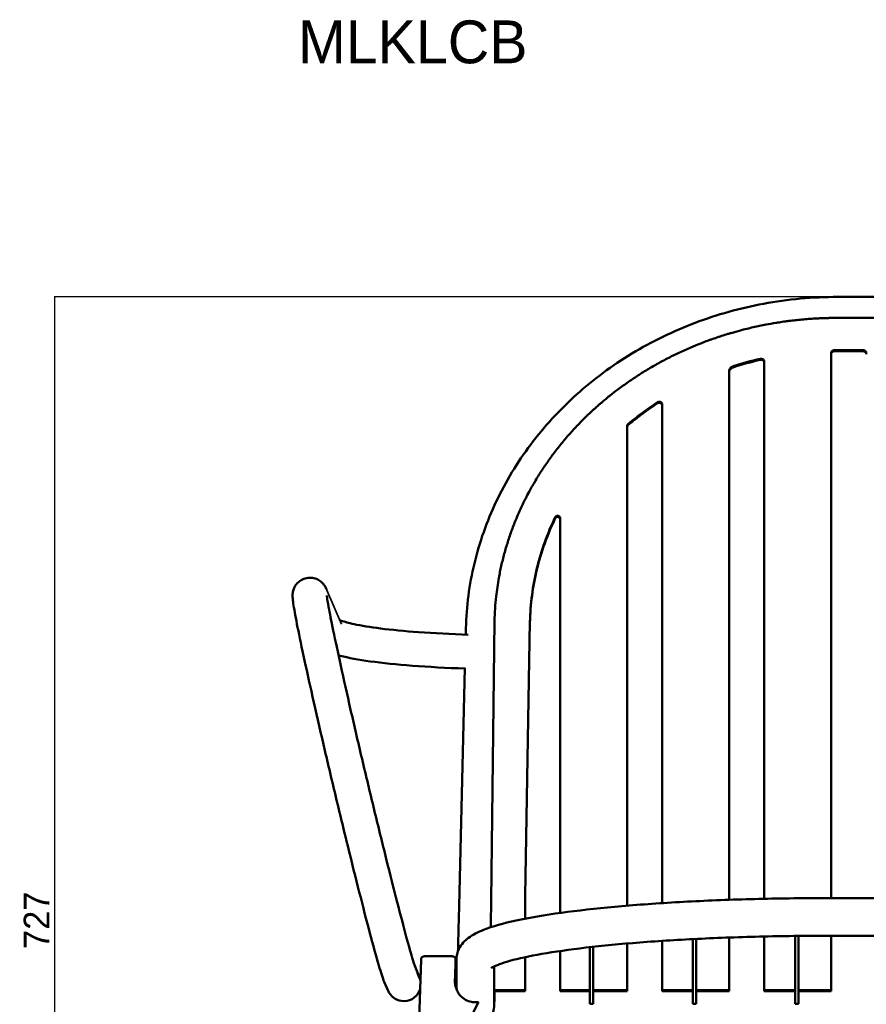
# Model space of a CAD drawing. Header units: millimetres. Extents: x -333 to 1439, y -332 to 1484.
# Tile 6 of 10: x -333 to 161, y 909 to 1484. Entities that reach past the tile are written whole.
import ezdxf

# ---------------------------------------------------------------- set-up
doc = ezdxf.new("R2010")
doc.units = ezdxf.units.MM
doc.layers.add('QUOTE', color=252, linetype='Continuous')
doc.layers.add('Visibile (ISO)', color=7, linetype='Continuous', lineweight=50)
doc.layers.add('Visibile sottile (ISO)', color=7, linetype='Continuous', lineweight=35)
doc.dimstyles.get("Standard").update_dxf_attribs({"dimtxt": 15, "dimasz": 0.18, "dimexe": 0.18, "dimexo": 0.0625, "dimgap": 3, "dimtad": 1, "dimdec": 0, "dimzin": 0, "dimdsep": 46, "dimtxsty": 'Standard', "dimblk": 'ARCHTICK', "dimcen": 0.09, "dimadec": 0, "dimazin": 0, "dimtfac": 1, "dimtdec": 0, "dimtofl": 0, "dimtmove": 0, "dimatfit": 3, "dimfxl": 0, "dimtolj": 1, "dimtzin": 0, "dimarcsym": 0})

# ---------------------------------------------------------------- blocks, each defined once
blk = doc.blocks.new('_ArchTick')
at = {"color": 0, "linetype": 'ByBlock', "const_width": 0.15}
blk.add_lwpolyline([(-0.5, -0.5), (0.5, 0.5)], dxfattribs=at)
blk = doc.blocks.new('*D7')
at = {"layer": 'Defpoints', "color": 0}
for p in [(144.14, 1321.86), (-312.64, 594.44), (-109.8, 594.44)]:
    blk.add_point(p, dxfattribs=at)
at = {"layer": 'QUOTE', "color": 0, "lineweight": -2}
for p, q in [((144.08, 1321.86), (-312.82, 1321.86)), ((-312.64, 1321.86), (-312.64, 594.44)), ((-109.86, 594.44), (-312.82, 594.44))]:
    blk.add_line(p, q, dxfattribs=at)
at = {"layer": 'QUOTE', "color": 0, "lineweight": -2, "xscale": 0.18, "yscale": 0.18, "zscale": 0.18}
for p, rotation in [((-312.64, 1321.86), 90), ((-312.64, 594.44), 270)]:
    blk.add_blockref('_ArchTick', p, dxfattribs=dict(at, rotation=rotation))
at = {"layer": 'QUOTE', "color": 0, "insert": (-323.14, 958.15), "char_height": 15, "attachment_point": 5, "rotation": 90}
blk.add_mtext('\\A1;727', dxfattribs=at)

msp = doc.modelspace()

# ---------------------------------------------------------------- linework, layer by layer
at = {"layer": 'Visibile (ISO)'}
for p, q in [((207, 1321.86), (144.14, 1321.86)), ((140.16, 971.09), (140.16, 1289.06)), ((142.14, 1290.87), (158.66, 1290.87)), ((158.66, 1290.24), (142.14, 1290.23)), ((101.16, 1284.21), (101.16, 970.67)), ((80.66, 970.08), (80.66, 1278.37)), ((41.66, 1259.16), (41.66, 969.71)), ((21.16, 969.71), (21.16, 1246.56)), ((-17.84, 1192.81), (-17.84, 969.71)), ((-56.16, 1132.76), (-58.08, 969.71)), ((-38.29, 972.49), (-35.49, 1132.39)), ((-72.8, 1128.56), (-72.9, 1124.82)), ((-73.37, 1105.36), (-76.76, 966.36)), ((-38.29, 972.49), (-38.34, 959.05)), ((138.63, 971.09), (207, 971.09)), ((-17.84, 969.71), (-17.84, 962.42)), ((21.16, 966.65), (21.16, 969.71)), ((41.66, 969.71), (41.66, 968.16)), ((80.66, 948.07), (80.66, 917.5)), ((101.16, 917.5), (101.16, 948.67)), ((138.63, 949.09), (207, 949.09)), ((140.16, 949.09), (140.16, 917.5)), ((21.16, 944.57), (21.16, 917.5)), ((41.66, 917.5), (41.66, 946.11)), ((-98.82, 936.11), (-98.41, 936.52)), ((-96.99, 937.11), (-80.71, 937.11)), ((-79.3, 936.52), (-78.88, 936.11)), ((-38.34, 936.6), (-38.34, 917.5)), ((-17.84, 917.5), (-17.84, 940.2)), ((-109.9, 600.63), (-98.86, 935.13)), ((-79.29, 921.43), (-78.92, 932.56)), ((-78.37, 918.71), (-78.37, 934.99)), ((-56.37, 909.11), (-56.37, 931.2)), ((-99.84, 924.98), (-102.05, 930.09)), ((-118.18, 917.06), (-120.38, 922.16)), ((-79.41, 920.91), (-79.16, 920.89)), ((-79.29, 921.43), (-79.15, 921.42)), ((-38.34, 916.83), (-56.37, 916.83)), ((-38.34, 917.5), (-38.34, 916.83)), ((-17.84, 916.83), (-17.84, 917.5)), ((-0.55, 916.83), (-17.84, 916.83)), ((21.16, 916.83), (1.45, 916.83)), ((1.45, 916.16), (1.45, 916.16)), ((21.16, 917.5), (21.16, 916.83)), ((41.66, 916.83), (41.66, 917.5)), ((59.5, 916.83), (41.66, 916.83)), ((80.66, 916.83), (61.5, 916.83)), ((61.5, 916.16), (61.5, 916.16)), ((80.66, 917.5), (80.66, 916.83)), ((101.16, 916.83), (101.16, 917.5)), ((119.16, 916.83), (101.16, 916.83)), ((140.16, 916.83), (121.16, 916.83)), ((121.16, 916.16), (121.16, 916.16)), ((140.16, 917.5), (140.16, 916.83)), ((-78.29, 885.11), (-65.5, 910.45)), ((1.45, 909.45), (-0.55, 909.45)), ((61.5, 909.45), (59.5, 909.45)), ((121.16, 909.45), (119.16, 909.45))]:
    msp.add_line(p, q, dxfattribs=at)
for centre, radius, start, end in [((-111.22, 926.13), 9.99, 23.34306, 23.62903), ((-108.98, 920.96), 10, 13.27479, 26.35282), ((-108.98, 920.96), 10, 200.3333, 342.94536)]:
    msp.add_arc(centre, radius, start, end, dxfattribs=at)
for centre, major_axis, ratio, start_param, end_param in [((158.66, 1289.06), (2, 0), 0.906308, 0, 1.570796), ((158.66, 1288.43), (2, 0), 0.906308, 0, 1.570796), ((148.11, 1128.2), (-180.52, 18.9), 0.895303, 5.080685, 5.173334), ((148.11, 1127.57), (180.52, -18.9), 0.895303, 1.939092, 2.031741), ((-163.22, 1147.29), (2.31, -9.71), 0.998937, 1.744487, 1.755096), ((-58.08, 1007.33), (0.86, 89), 0.004509, 4.070813, 4.2761)]:
    msp.add_ellipse(centre, major_axis=major_axis, ratio=ratio, start_param=start_param, end_param=end_param, dxfattribs=at)
for points, knots in [([(-72.8, 1128.56), (-72.5, 1141.23), (-70.83, 1153.94), (-64.91, 1178.68), (-60.62, 1190.84), (-49.62, 1214.08), (-42.86, 1225.26), (-27.19, 1246.16), (-18.21, 1255.96), (1.57, 1273.75), (12.45, 1281.81), (35.61, 1295.83), (47.99, 1301.85), (73.67, 1311.58), (87.09, 1315.33), (114.98, 1320.51), (129.6, 1321.86), (144.14, 1321.86)], [0.000013, 0.000013, 0.000013, 0.000013, 4.152064, 4.152064, 8.298357, 8.298357, 12.449422, 12.449422, 16.606518, 16.606518, 20.769929, 20.769929, 24.938466, 24.938466, 29.110342, 29.110342, 33.474306, 33.474306, 33.474306, 33.474306]), ([(475.97, 1132.76), (475.85, 1137.57), (475.52, 1142.37), (474.98, 1147.15), (474.58, 1150.74), (474.06, 1154.31), (473.42, 1157.86), (473.21, 1159.05), (472.98, 1160.23), (472.74, 1161.41), (472.26, 1163.77), (471.73, 1166.12), (471.15, 1168.47), (470.86, 1169.64), (470.56, 1170.81), (470.24, 1171.97), (469.61, 1174.31), (468.92, 1176.63), (468.18, 1178.94), (467.82, 1180.09), (467.44, 1181.25), (467.04, 1182.39), (466.25, 1184.69), (465.42, 1186.98), (464.53, 1189.25), (464.08, 1190.38), (463.63, 1191.51), (463.16, 1192.64), (462.57, 1194.05), (461.96, 1195.45), (461.33, 1196.85), (461.21, 1197.13), (461.08, 1197.41), (460.96, 1197.69), (460.7, 1198.25), (460.45, 1198.8), (460.19, 1199.36), (460.06, 1199.64), (459.93, 1199.91), (459.79, 1200.19), (459.53, 1200.75), (459.26, 1201.3), (458.99, 1201.85), (458.86, 1202.13), (458.72, 1202.4), (458.59, 1202.68), (458.32, 1203.23), (458.04, 1203.78), (457.76, 1204.33), (457.62, 1204.6), (457.48, 1204.88), (457.34, 1205.15), (456.64, 1206.52), (455.92, 1207.87), (455.18, 1209.22), (454.59, 1210.3), (453.99, 1211.37), (453.37, 1212.44), (452.15, 1214.57), (450.87, 1216.68), (449.56, 1218.76), (448.9, 1219.8), (448.23, 1220.83), (447.55, 1221.86), (446.19, 1223.91), (444.78, 1225.94), (443.33, 1227.94), (442.61, 1228.94), (441.87, 1229.94), (441.13, 1230.92), (439.64, 1232.9), (438.11, 1234.84), (436.53, 1236.76), (435.75, 1237.71), (434.95, 1238.67), (434.14, 1239.61), (432.53, 1241.5), (430.87, 1243.35), (429.17, 1245.18), (428.33, 1246.09), (427.47, 1247), (426.6, 1247.9), (425.3, 1249.24), (423.98, 1250.57), (422.63, 1251.88), (422.18, 1252.32), (421.73, 1252.76), (421.28, 1253.19), (420.37, 1254.06), (419.46, 1254.91), (418.53, 1255.76), (418.07, 1256.19), (417.61, 1256.61), (417.14, 1257.03), (416.44, 1257.66), (415.73, 1258.29), (415.02, 1258.91), (414.79, 1259.12), (414.55, 1259.32), (414.31, 1259.53), (413.83, 1259.94), (413.36, 1260.35), (412.88, 1260.76), (412.64, 1260.96), (412.4, 1261.17), (412.15, 1261.37), (411.43, 1261.98), (410.7, 1262.58), (409.97, 1263.17), (409.49, 1263.57), (409, 1263.97), (408.5, 1264.36), (407.03, 1265.54), (405.54, 1266.7), (404.03, 1267.84), (403.02, 1268.59), (402.01, 1269.34), (400.99, 1270.08), (398.95, 1271.56), (396.88, 1273), (394.78, 1274.4), (393.73, 1275.09), (392.68, 1275.78), (391.61, 1276.47), (389.49, 1277.83), (387.34, 1279.15), (385.16, 1280.43), (384.07, 1281.07), (382.98, 1281.7), (381.88, 1282.32), (379.67, 1283.56), (377.45, 1284.76), (375.2, 1285.92), (374.07, 1286.51), (372.94, 1287.08), (371.8, 1287.64), (369.53, 1288.76), (367.23, 1289.84), (364.92, 1290.88), (363.76, 1291.39), (362.59, 1291.9), (361.42, 1292.4), (359.67, 1293.15), (357.91, 1293.87), (356.13, 1294.57), (355.54, 1294.81), (354.95, 1295.04), (354.35, 1295.27), (353.16, 1295.72), (351.97, 1296.17), (350.77, 1296.61), (350.17, 1296.82), (349.57, 1297.04), (348.97, 1297.25), (347.77, 1297.68), (346.56, 1298.09), (345.36, 1298.49), (344.75, 1298.69), (344.15, 1298.89), (343.54, 1299.09), (342.33, 1299.48), (341.11, 1299.86), (339.89, 1300.23), (339.28, 1300.42), (338.67, 1300.6), (338.06, 1300.78), (336.23, 1301.32), (334.38, 1301.83), (332.54, 1302.32), (331.3, 1302.65), (330.07, 1302.97), (328.83, 1303.27), (326.35, 1303.88), (323.86, 1304.45), (321.37, 1304.97), (320.12, 1305.23), (318.86, 1305.48), (317.61, 1305.72), (315.73, 1306.08), (313.84, 1306.41), (311.94, 1306.72), (311.31, 1306.82), (310.68, 1306.92), (310.05, 1307.02), (308.78, 1307.22), (307.52, 1307.4), (306.25, 1307.57), (305.61, 1307.66), (304.98, 1307.74), (304.34, 1307.83), (303.07, 1307.99), (301.8, 1308.14), (300.52, 1308.28), (299.88, 1308.35), (299.24, 1308.42), (298.61, 1308.48), (297.33, 1308.61), (296.05, 1308.73), (294.77, 1308.84), (294.13, 1308.89), (293.49, 1308.94), (292.84, 1308.99), (291.56, 1309.08), (290.28, 1309.17), (288.99, 1309.24), (288.35, 1309.28), (287.7, 1309.31), (287.06, 1309.34), (286.09, 1309.39), (285.13, 1309.43), (284.16, 1309.47), (283.84, 1309.48), (283.51, 1309.49), (283.19, 1309.5), (282.55, 1309.52), (281.9, 1309.54), (281.25, 1309.55), (280.93, 1309.56), (280.61, 1309.57), (280.28, 1309.57), (279.64, 1309.58), (278.99, 1309.59), (278.34, 1309.6), (278.02, 1309.6), (277.7, 1309.61), (277.37, 1309.61), (276.73, 1309.61), (276.08, 1309.61), (275.43, 1309.61), (275.11, 1309.61), (274.8, 1309.61), (274.48, 1309.61), (273.84, 1309.61), (273.2, 1309.61), (272.55, 1309.61), (272.23, 1309.61), (271.91, 1309.61), (271.59, 1309.61), (270.95, 1309.61), (270.31, 1309.61), (269.67, 1309.61), (269.35, 1309.61), (269.03, 1309.61), (268.71, 1309.61), (267.75, 1309.61), (266.78, 1309.61), (265.82, 1309.61), (265.18, 1309.61), (264.54, 1309.61), (263.9, 1309.61), (262.61, 1309.61), (261.33, 1309.61), (260.05, 1309.61), (259.41, 1309.61), (258.76, 1309.61), (258.12, 1309.61), (256.2, 1309.61), (254.27, 1309.61), (252.34, 1309.61), (251.06, 1309.61), (249.77, 1309.61), (248.49, 1309.61), (245.92, 1309.61), (243.35, 1309.61), (240.78, 1309.61), (239.49, 1309.61), (238.21, 1309.61), (236.92, 1309.61), (218.92, 1309.61), (200.89, 1309.61), (182.89, 1309.61), (181.61, 1309.61), (180.32, 1309.61), (179.04, 1309.61), (176.46, 1309.61), (173.89, 1309.61), (171.32, 1309.61), (170.04, 1309.61), (168.75, 1309.61), (167.47, 1309.61), (165.54, 1309.61), (163.62, 1309.61), (161.69, 1309.61), (161.05, 1309.61), (160.41, 1309.61), (159.77, 1309.61), (158.48, 1309.61), (157.2, 1309.61), (155.92, 1309.61), (155.27, 1309.61), (154.63, 1309.61), (153.99, 1309.61), (153.03, 1309.61), (152.07, 1309.61), (151.11, 1309.61), (150.79, 1309.61), (150.46, 1309.61), (150.14, 1309.61), (149.5, 1309.61), (148.86, 1309.61), (148.22, 1309.61), (147.9, 1309.61), (147.58, 1309.61), (147.26, 1309.61), (146.62, 1309.61), (145.98, 1309.61), (145.34, 1309.61), (145.02, 1309.61), (144.7, 1309.61), (144.38, 1309.61), (143.74, 1309.61), (143.09, 1309.61), (142.44, 1309.61), (142.12, 1309.61), (141.79, 1309.6), (141.47, 1309.6), (140.82, 1309.59), (140.18, 1309.58), (139.53, 1309.57), (139.21, 1309.57), (138.88, 1309.56), (138.56, 1309.55), (137.91, 1309.54), (137.27, 1309.52), (136.62, 1309.5), (136.3, 1309.49), (135.98, 1309.48), (135.65, 1309.47), (134.69, 1309.43), (133.72, 1309.39), (132.75, 1309.34), (132.11, 1309.31), (131.47, 1309.28), (130.82, 1309.24), (129.54, 1309.17), (128.25, 1309.08), (126.97, 1308.99), (126.33, 1308.94), (125.69, 1308.89), (125.05, 1308.84), (123.76, 1308.73), (122.49, 1308.61), (121.21, 1308.48), (120.57, 1308.42), (119.93, 1308.35), (119.29, 1308.28), (118.02, 1308.14), (116.74, 1307.99), (115.47, 1307.83), (114.84, 1307.74), (114.2, 1307.66), (113.57, 1307.57), (112.3, 1307.4), (111.03, 1307.22), (109.77, 1307.02), (109.13, 1306.92), (108.5, 1306.82), (107.87, 1306.72), (105.98, 1306.41), (104.09, 1306.08), (102.21, 1305.72), (100.95, 1305.48), (99.7, 1305.23), (98.45, 1304.97), (95.95, 1304.45), (93.46, 1303.88), (90.98, 1303.27), (89.75, 1302.97), (88.51, 1302.65), (87.28, 1302.32), (85.43, 1301.83), (83.59, 1301.32), (81.75, 1300.78), (81.14, 1300.6), (80.53, 1300.42), (79.92, 1300.23), (78.7, 1299.86), (77.49, 1299.48), (76.27, 1299.09), (75.67, 1298.89), (75.06, 1298.69), (74.46, 1298.49), (73.25, 1298.09), (72.04, 1297.68), (70.84, 1297.25), (70.24, 1297.04), (69.64, 1296.82), (69.04, 1296.61), (67.84, 1296.17), (66.65, 1295.72), (65.46, 1295.27), (64.87, 1295.04), (64.28, 1294.81), (63.68, 1294.57), (61.91, 1293.87), (60.14, 1293.15), (58.39, 1292.4), (57.22, 1291.9), (56.06, 1291.39), (54.9, 1290.88), (52.58, 1289.84), (50.28, 1288.76), (48.01, 1287.64), (46.87, 1287.08), (45.74, 1286.51), (44.62, 1285.92), (42.37, 1284.76), (40.14, 1283.56), (37.94, 1282.32), (36.84, 1281.7), (35.74, 1281.07), (34.65, 1280.43), (32.48, 1279.15), (30.32, 1277.83), (28.2, 1276.47), (27.14, 1275.78), (26.08, 1275.09), (25.03, 1274.4), (22.94, 1273), (20.87, 1271.56), (18.82, 1270.08), (17.8, 1269.34), (16.79, 1268.59), (15.78, 1267.84), (14.28, 1266.7), (12.78, 1265.54), (11.31, 1264.36), (10.82, 1263.97), (10.33, 1263.57), (9.84, 1263.17), (9.11, 1262.58), (8.38, 1261.98), (7.66, 1261.37), (7.42, 1261.17), (7.18, 1260.96), (6.94, 1260.76), (6.46, 1260.35), (5.98, 1259.94), (5.5, 1259.53), (5.27, 1259.32), (5.03, 1259.12), (4.79, 1258.91), (4.08, 1258.29), (3.38, 1257.66), (2.68, 1257.03), (2.21, 1256.61), (1.74, 1256.19), (1.28, 1255.76), (0.36, 1254.91), (-0.56, 1254.06), (-1.47, 1253.19), (-1.92, 1252.76), (-2.37, 1252.32), (-2.82, 1251.88), (-4.16, 1250.57), (-5.49, 1249.24), (-6.79, 1247.9), (-7.66, 1247), (-8.51, 1246.09), (-9.36, 1245.18), (-11.06, 1243.35), (-12.71, 1241.5), (-14.33, 1239.61), (-15.13, 1238.67), (-15.93, 1237.71), (-16.72, 1236.76), (-18.29, 1234.84), (-19.83, 1232.9), (-21.32, 1230.92), (-22.06, 1229.94), (-22.8, 1228.94), (-23.52, 1227.94), (-24.97, 1225.94), (-26.37, 1223.91), (-27.73, 1221.86), (-28.41, 1220.83), (-29.08, 1219.8), (-29.74, 1218.76), (-31.06, 1216.68), (-32.33, 1214.57), (-33.56, 1212.44), (-34.17, 1211.37), (-34.78, 1210.3), (-35.37, 1209.22), (-36.11, 1207.87), (-36.83, 1206.52), (-37.53, 1205.15), (-37.67, 1204.88), (-37.81, 1204.6), (-37.95, 1204.33), (-38.23, 1203.78), (-38.5, 1203.23), (-38.77, 1202.68), (-38.91, 1202.4), (-39.05, 1202.13), (-39.18, 1201.85), (-39.45, 1201.3), (-39.72, 1200.75), (-39.98, 1200.19), (-40.11, 1199.91), (-40.24, 1199.64), (-40.37, 1199.36), (-40.63, 1198.8), (-40.89, 1198.25), (-41.14, 1197.69), (-41.27, 1197.41), (-41.4, 1197.13), (-41.52, 1196.85), (-42.15, 1195.45), (-42.75, 1194.05), (-43.34, 1192.64), (-43.81, 1191.51), (-44.27, 1190.38), (-44.71, 1189.25), (-45.6, 1186.98), (-46.44, 1184.69), (-47.23, 1182.39), (-47.62, 1181.25), (-48, 1180.09), (-48.37, 1178.94), (-49.11, 1176.63), (-49.79, 1174.31), (-50.42, 1171.97), (-50.74, 1170.81), (-51.05, 1169.64), (-51.34, 1168.47), (-51.92, 1166.12), (-52.45, 1163.77), (-52.93, 1161.41), (-53.17, 1160.23), (-53.39, 1159.05), (-53.6, 1157.86), (-54.24, 1154.31), (-54.77, 1150.74), (-55.17, 1147.15), (-55.71, 1142.37), (-56.04, 1137.57), (-56.16, 1132.76)], [0, 0, 0, 0, 15.650596, 15.650596, 15.650596, 27.388544, 27.388544, 27.388544, 31.301193, 31.301193, 31.301193, 39.126491, 39.126491, 39.126491, 43.03914, 43.03914, 43.03914, 50.864439, 50.864439, 50.864439, 54.777088, 54.777088, 54.777088, 62.602386, 62.602386, 62.602386, 66.515035, 66.515035, 66.515035, 71.405846, 71.405846, 71.405846, 72.384009, 72.384009, 72.384009, 74.340333, 74.340333, 74.340333, 75.318496, 75.318496, 75.318496, 77.27482, 77.27482, 77.27482, 78.252982, 78.252982, 78.252982, 80.209307, 80.209307, 80.209307, 81.187469, 81.187469, 81.187469, 86.078281, 86.078281, 86.078281, 89.99093, 89.99093, 89.99093, 97.816228, 97.816228, 97.816228, 101.728877, 101.728877, 101.728877, 109.554175, 109.554175, 109.554175, 113.466825, 113.466825, 113.466825, 121.292123, 121.292123, 121.292123, 125.204772, 125.204772, 125.204772, 133.03007, 133.03007, 133.03007, 136.942719, 136.942719, 136.942719, 142.811693, 142.811693, 142.811693, 144.768017, 144.768017, 144.768017, 148.680667, 148.680667, 148.680667, 150.636991, 150.636991, 150.636991, 153.571478, 153.571478, 153.571478, 154.54964, 154.54964, 154.54964, 156.505965, 156.505965, 156.505965, 157.484127, 157.484127, 157.484127, 160.418614, 160.418614, 160.418614, 162.374939, 162.374939, 162.374939, 168.243912, 168.243912, 168.243912, 172.156561, 172.156561, 172.156561, 179.98186, 179.98186, 179.98186, 183.894509, 183.894509, 183.894509, 191.719807, 191.719807, 191.719807, 195.632456, 195.632456, 195.632456, 203.457754, 203.457754, 203.457754, 207.370403, 207.370403, 207.370403, 215.195702, 215.195702, 215.195702, 219.108351, 219.108351, 219.108351, 224.977324, 224.977324, 224.977324, 226.933649, 226.933649, 226.933649, 230.846298, 230.846298, 230.846298, 232.802623, 232.802623, 232.802623, 236.715272, 236.715272, 236.715272, 238.671596, 238.671596, 238.671596, 242.584245, 242.584245, 242.584245, 244.54057, 244.54057, 244.54057, 250.409544, 250.409544, 250.409544, 254.322193, 254.322193, 254.322193, 262.147491, 262.147491, 262.147491, 266.06014, 266.06014, 266.06014, 271.929114, 271.929114, 271.929114, 273.885438, 273.885438, 273.885438, 277.798088, 277.798088, 277.798088, 279.754412, 279.754412, 279.754412, 283.667061, 283.667061, 283.667061, 285.623386, 285.623386, 285.623386, 289.536035, 289.536035, 289.536035, 291.492359, 291.492359, 291.492359, 295.405009, 295.405009, 295.405009, 297.361333, 297.361333, 297.361333, 300.29582, 300.29582, 300.29582, 301.273982, 301.273982, 301.273982, 303.230307, 303.230307, 303.230307, 304.208469, 304.208469, 304.208469, 306.164794, 306.164794, 306.164794, 307.142956, 307.142956, 307.142956, 309.099281, 309.099281, 309.099281, 310.077443, 310.077443, 310.077443, 312.033767, 312.033767, 312.033767, 313.01193, 313.01193, 313.01193, 314.968254, 314.968254, 314.968254, 315.946417, 315.946417, 315.946417, 318.880903, 318.880903, 318.880903, 320.837228, 320.837228, 320.837228, 324.749877, 324.749877, 324.749877, 326.706202, 326.706202, 326.706202, 332.575175, 332.575175, 332.575175, 336.487824, 336.487824, 336.487824, 344.313123, 344.313123, 344.313123, 348.225772, 348.225772, 348.225772, 403.002859, 403.002859, 403.002859, 406.915509, 406.915509, 406.915509, 414.740807, 414.740807, 414.740807, 418.653456, 418.653456, 418.653456, 424.52243, 424.52243, 424.52243, 426.478754, 426.478754, 426.478754, 430.391403, 430.391403, 430.391403, 432.347728, 432.347728, 432.347728, 435.282215, 435.282215, 435.282215, 436.260377, 436.260377, 436.260377, 438.216702, 438.216702, 438.216702, 439.194864, 439.194864, 439.194864, 441.151188, 441.151188, 441.151188, 442.129351, 442.129351, 442.129351, 444.085675, 444.085675, 444.085675, 445.063837, 445.063837, 445.063837, 447.020162, 447.020162, 447.020162, 447.998324, 447.998324, 447.998324, 449.954649, 449.954649, 449.954649, 450.932811, 450.932811, 450.932811, 453.867298, 453.867298, 453.867298, 455.823623, 455.823623, 455.823623, 459.736272, 459.736272, 459.736272, 461.692596, 461.692596, 461.692596, 465.605245, 465.605245, 465.605245, 467.56157, 467.56157, 467.56157, 471.474219, 471.474219, 471.474219, 473.430544, 473.430544, 473.430544, 477.343193, 477.343193, 477.343193, 479.299517, 479.299517, 479.299517, 485.168491, 485.168491, 485.168491, 489.08114, 489.08114, 489.08114, 496.906438, 496.906438, 496.906438, 500.819087, 500.819087, 500.819087, 506.688061, 506.688061, 506.688061, 508.644386, 508.644386, 508.644386, 512.557035, 512.557035, 512.557035, 514.513359, 514.513359, 514.513359, 518.426009, 518.426009, 518.426009, 520.382333, 520.382333, 520.382333, 524.294982, 524.294982, 524.294982, 526.251307, 526.251307, 526.251307, 532.12028, 532.12028, 532.12028, 536.03293, 536.03293, 536.03293, 543.858228, 543.858228, 543.858228, 547.770877, 547.770877, 547.770877, 555.596175, 555.596175, 555.596175, 559.508824, 559.508824, 559.508824, 567.334123, 567.334123, 567.334123, 571.246772, 571.246772, 571.246772, 579.07207, 579.07207, 579.07207, 582.984719, 582.984719, 582.984719, 588.853693, 588.853693, 588.853693, 590.810017, 590.810017, 590.810017, 593.744504, 593.744504, 593.744504, 594.722666, 594.722666, 594.722666, 596.678991, 596.678991, 596.678991, 597.657153, 597.657153, 597.657153, 600.59164, 600.59164, 600.59164, 602.547965, 602.547965, 602.547965, 606.460614, 606.460614, 606.460614, 608.416938, 608.416938, 608.416938, 614.285912, 614.285912, 614.285912, 618.198561, 618.198561, 618.198561, 626.023859, 626.023859, 626.023859, 629.936508, 629.936508, 629.936508, 637.761807, 637.761807, 637.761807, 641.674456, 641.674456, 641.674456, 649.499754, 649.499754, 649.499754, 653.412403, 653.412403, 653.412403, 661.237701, 661.237701, 661.237701, 665.150351, 665.150351, 665.150351, 670.041162, 670.041162, 670.041162, 671.019324, 671.019324, 671.019324, 672.975649, 672.975649, 672.975649, 673.953811, 673.953811, 673.953811, 675.910136, 675.910136, 675.910136, 676.888298, 676.888298, 676.888298, 678.844622, 678.844622, 678.844622, 679.822785, 679.822785, 679.822785, 684.713596, 684.713596, 684.713596, 688.626245, 688.626245, 688.626245, 696.451544, 696.451544, 696.451544, 700.364193, 700.364193, 700.364193, 708.189491, 708.189491, 708.189491, 712.10214, 712.10214, 712.10214, 719.927438, 719.927438, 719.927438, 723.840087, 723.840087, 723.840087, 735.578035, 735.578035, 735.578035, 751.228631, 751.228631, 751.228631, 751.228631]), ([(142.14, 1290.87), (141.55, 1290.86), (140.96, 1290.6), (140.59, 1290.18), (140.31, 1289.87), (140.16, 1289.46), (140.16, 1289.06)], [0, 0, 0, 0, 0.573457, 0.573457, 0.573457, 1, 1, 1, 1]), ([(140.16, 1288.42), (140.16, 1288.83), (140.31, 1289.23), (140.59, 1289.55), (140.96, 1289.97), (141.55, 1290.23), (142.14, 1290.23)], [-1, -1, -1, -1, -0.573457, -0.573457, -0.573457, 0, 0, 0, 0]), ([(82.98, 1281.36), (82.21, 1281.11), (81.54, 1280.61), (81.13, 1279.97), (80.82, 1279.49), (80.66, 1278.93), (80.66, 1278.37)], [0, 0, 0, 0, 0.572756, 0.572756, 0.572756, 1, 1, 1, 1]), ([(101.16, 1284.21), (101.16, 1284.49), (101.07, 1284.77), (100.92, 1285.02), (100.76, 1285.26), (100.53, 1285.47), (100.27, 1285.62), (99.86, 1285.83), (99.36, 1285.89), (98.91, 1285.79)], [0, 0, 0, 0, 0.284002, 0.284002, 0.284002, 0.568881, 0.568881, 0.568881, 1, 1, 1, 1]), ([(98.91, 1285.15), (99.36, 1285.26), (99.86, 1285.2), (100.27, 1284.98), (100.53, 1284.84), (100.76, 1284.63), (100.92, 1284.38), (101.07, 1284.14), (101.16, 1283.86), (101.16, 1283.57)], [-1, -1, -1, -1, -0.568881, -0.568881, -0.568881, -0.284002, -0.284002, -0.284002, 0, 0, 0, 0]), ([(80.66, 1277.74), (80.66, 1278.3), (80.82, 1278.85), (81.13, 1279.33), (81.54, 1279.97), (82.21, 1280.48), (82.98, 1280.73)], [-1, -1, -1, -1, -0.572756, -0.572756, -0.572756, 0, 0, 0, 0]), ([(21.64, 1247.56), (24.37, 1249.86), (27.19, 1252.09), (32.97, 1256.37), (35.93, 1258.43), (38.96, 1260.41)], [0, 0, 0, 0, 1.120279, 1.120279, 2.240556, 2.240556, 2.240556, 2.240556]), ([(38.96, 1259.78), (35.93, 1257.8), (32.97, 1255.74), (27.19, 1251.45), (24.37, 1249.23), (21.64, 1246.93)], [0.000001, 0.000001, 0.000001, 0.000001, 1.120274, 1.120274, 2.240548, 2.240548, 2.240548, 2.240548]), ([(41.66, 1259.16), (41.66, 1259.48), (41.43, 1260.12), (40.37, 1260.82), (39.4, 1260.69), (38.96, 1260.41)], [0, 0, 0, 0, 0.285714, 0.571429, 1, 1, 1, 1]), ([(38.96, 1259.78), (39.4, 1260.06), (39.98, 1260.14), (40.49, 1259.99), (40.82, 1259.89), (41.12, 1259.69), (41.33, 1259.43), (41.54, 1259.17), (41.66, 1258.85), (41.66, 1258.52)], [-1, -1, -1, -1, -0.567645, -0.567645, -0.567645, -0.283019, -0.283019, -0.283019, 0, 0, 0, 0]), ([(21.64, 1247.56), (21.56, 1247.5), (21.49, 1247.43), (21.38, 1247.27), (21.32, 1247.19), (21.24, 1247.02), (21.21, 1246.93), (21.17, 1246.75), (21.16, 1246.66), (21.16, 1246.56)], [0, 0, 0, 0, 0.0308299, 0.0308299, 0.0616562, 0.0616562, 0.0924824, 0.0924824, 0.1233123, 0.1233123, 0.1233123, 0.1233123]), ([(21.16, 1245.93), (21.16, 1246.02), (21.17, 1246.12), (21.21, 1246.3), (21.24, 1246.39), (21.32, 1246.56), (21.38, 1246.64), (21.49, 1246.79), (21.56, 1246.86), (21.64, 1246.93)], [0, 0, 0, 0, 0.0308299, 0.0308299, 0.0616562, 0.0616562, 0.0924824, 0.0924824, 0.1233123, 0.1233123, 0.1233123, 0.1233123]), ([(-35.49, 1132.39), (-35.23, 1142.87), (-33.85, 1153.29), (-28.89, 1173.76), (-25.32, 1183.75), (-20.72, 1193.35)], [0, 0, 0, 0, 3.467531, 3.467531, 6.936297, 6.936297, 6.936297, 6.936297]), ([(-20.72, 1192.72), (-25.32, 1183.11), (-28.89, 1173.12), (-33.85, 1152.66), (-35.23, 1142.23), (-35.49, 1131.76)], [0.000001, 0.000001, 0.000001, 0.000001, 3.466319, 3.466319, 6.931401, 6.931401, 6.931401, 6.931401]), ([(-17.84, 1192.81), (-17.84, 1193.16), (-18, 1193.52), (-18.28, 1193.77), (-18.55, 1194.02), (-18.94, 1194.16), (-19.33, 1194.17), (-19.52, 1194.17), (-19.72, 1194.14), (-19.9, 1194.07), (-20.26, 1193.94), (-20.56, 1193.67), (-20.72, 1193.35)], [0, 0, 0, 0, 0.286617, 0.286617, 0.286617, 0.572392, 0.572392, 0.572392, 0.714208, 0.714208, 0.714208, 1, 1, 1, 1]), ([(-20.72, 1192.72), (-20.56, 1193.04), (-20.26, 1193.3), (-19.9, 1193.44), (-19.72, 1193.5), (-19.52, 1193.54), (-19.33, 1193.53), (-18.94, 1193.53), (-18.55, 1193.38), (-18.28, 1193.13), (-18, 1192.88), (-17.84, 1192.53), (-17.84, 1192.18)], [-1, -1, -1, -1, -0.714208, -0.714208, -0.714208, -0.572392, -0.572392, -0.572392, -0.286617, -0.286617, -0.286617, 0, 0, 0, 0]), ([(-120.37, 922.13), (-121.45, 924.61), (-122.26, 927.33), (-125.01, 936.69), (-126.86, 943.38), (-130.78, 958.19), (-132.81, 966.01), (-137.09, 982.91), (-139.39, 992.13), (-144.07, 1011.17), (-146.49, 1021.17), (-151.24, 1041.05), (-153.61, 1051.11), (-158.1, 1070.44), (-160.25, 1079.86), (-164.16, 1097.27), (-165.95, 1105.4), (-169.01, 1119.67), (-170.3, 1125.93), (-172.3, 1136.11), (-173.02, 1140.08), (-173.65, 1144.42), (-173.81, 1145.53), (-173.88, 1147.44), (-173.92, 1148.06), (-173.72, 1149.51), (-173.65, 1149.92), (-173.35, 1151.1), (-173.05, 1151.96), (-172.21, 1153.49), (-171.72, 1154.17), (-170.48, 1155.51), (-169.68, 1156.16), (-167.85, 1157.21), (-166.79, 1157.62), (-164.6, 1158.05), (-163.45, 1158.08), (-161.24, 1157.77), (-160.16, 1157.43), (-158.29, 1156.49), (-157.46, 1155.89), (-156.29, 1154.8), (-155.87, 1154.3), (-155.25, 1153.47), (-155.03, 1153.12), (-154.57, 1152.33), (-154.39, 1151.95), (-154.18, 1151.51), (-154.15, 1151.43), (-154.11, 1151.34)], [0, 0, 0, 0, 3.344163, 3.344163, 7.040079, 7.040079, 10.136157, 10.136157, 13.209815, 13.209815, 16.277741, 16.277741, 19.343805, 19.343805, 22.409809, 22.409809, 25.477145, 25.477145, 28.548871, 28.548871, 31.634924, 31.634924, 33.22632, 33.22632, 33.916275, 33.916275, 34.141372, 34.141372, 34.476248, 34.476248, 34.745851, 34.745851, 35.061711, 35.061711, 35.404805, 35.404805, 35.753776, 35.753776, 36.102947, 36.102947, 36.440711, 36.440711, 36.728574, 36.728574, 37.01191, 37.01191, 37.467565, 37.467565, 37.578187, 37.578187, 37.578187, 37.578187]), ([(-153.9, 1147.69), (-153.9, 1147.69), (-153.9, 1147.69), (-153.9, 1147.61), (-153.86, 1147.2), (-153.63, 1145.45), (-153.32, 1143.47), (-152.22, 1137.43), (-151.31, 1132.77), (-148.95, 1121.33), (-147.45, 1114.34), (-144.04, 1098.8), (-142.09, 1090.09), (-137.92, 1071.81), (-135.66, 1062.07), (-131.04, 1042.42), (-128.64, 1032.35), (-123.91, 1012.77), (-121.53, 1003.1), (-117.03, 985), (-114.86, 976.42), (-110.91, 961.12), (-109.1, 954.26), (-106, 942.89), (-104.68, 938.26), (-102.85, 932.25), (-102.1, 930.21), (-102.07, 930.14)], [4.377722, 4.377722, 4.377722, 4.377722, 4.467815, 4.467815, 5.438813, 5.438813, 7.488439, 7.488439, 10.322655, 10.322655, 13.330019, 13.330019, 16.370956, 16.370956, 19.420428, 19.420428, 22.472797, 22.472797, 25.525728, 25.525728, 28.578025, 28.578025, 31.627307, 31.627307, 34.668069, 34.668069, 37.258223, 37.258223, 37.258223, 37.258223]), ([(-146.32, 1133.29), (-146.04, 1133.18), (-145.71, 1133.04), (-143.67, 1132.31), (-141.13, 1131.59), (-133.85, 1130.03), (-128.59, 1129.16), (-116.05, 1127.57), (-108.51, 1126.85), (-91.41, 1125.61), (-81.55, 1125.11), (-71.44, 1124.77)], [2.744357, 2.744357, 2.744357, 2.744357, 3.22309, 3.22309, 5.313616, 5.313616, 8.013394, 8.013394, 10.884809, 10.884809, 14.052493, 14.052493, 14.052493, 14.052493]), ([(-73.38, 1105.02), (-84.1, 1105.4), (-94.52, 1105.95), (-113.07, 1107.36), (-121.42, 1108.22), (-135.43, 1110.17), (-141.3, 1111.25), (-146.44, 1112.56), (-146.77, 1112.64), (-147.09, 1112.73)], [0.035031, 0.035031, 0.035031, 0.035031, 3.39454, 3.39454, 6.612858, 6.612858, 9.689171, 9.689171, 9.901359, 9.901359, 9.901359, 9.901359]), ([(-76.88, 941.33), (-75.43, 944.29), (-73.37, 946.27), (-68.65, 949.81), (-65.78, 951.21), (-57.32, 954.59), (-51.01, 956.36), (-35.87, 959.65), (-27.01, 961.16), (-7.67, 963.82), (2.78, 965), (25.06, 967.03), (36.97, 967.91), (61.78, 969.35), (74.78, 969.92), (101.28, 970.73), (114.91, 970.98), (131.9, 971.08), (135.26, 971.09), (138.63, 971.09)], [0, 0, 0, 0, 2.232816, 2.232816, 5.09924, 5.09924, 9.589989, 9.589989, 14.046028, 14.046028, 18.238741, 18.238741, 22.365166, 22.365166, 26.468037, 26.468037, 30.560716, 30.560716, 31.569934, 31.569934, 31.569934, 31.569934]), ([(-77.42, 940.09), (-77.35, 942.88), (-77.27, 945.82), (-77.06, 954.32), (-76.91, 960.21), (-76.76, 966.36)], [8.295521, 8.295521, 8.295521, 8.295521, 9.439845, 9.439845, 11.477297, 11.477297, 11.477297, 11.477297]), ([(138.63, 949.09), (125.15, 949.09), (111.62, 948.93), (85.23, 948.28), (72.25, 947.8), (47.48, 946.54), (35.55, 945.76), (13.36, 943.93), (2.98, 942.89), (-15.68, 940.59), (-24.07, 939.33), (-38.34, 936.7), (-44.33, 935.31), (-53.3, 932.64), (-56.45, 931.24), (-57.99, 930.31), (-58.16, 930.17), (-58.16, 930.17)], [0, 0, 0, 0, 4.041546, 4.041546, 8.075036, 8.075036, 12.106286, 12.106286, 16.12947, 16.12947, 20.135093, 20.135093, 24.099056, 24.099056, 27.946246, 27.946246, 29.0448, 29.0448, 29.0448, 29.0448]), ([(119.16, 917.83), (119.16, 921.24), (119.16, 924.65), (119.16, 928.05), (119.16, 934.73), (119.16, 941.79), (119.16, 948.38), (119.16, 948.58), (119.16, 948.78), (119.16, 948.98)], [1041.902707, 1041.902707, 1041.902707, 1041.902707, 1042.261408, 1042.261408, 1042.261408, 1042.964739, 1042.964739, 1042.964739, 1042.98593, 1042.98593, 1042.98593, 1042.98593]), ([(121.16, 917.83), (121.16, 921.24), (121.16, 924.65), (121.16, 934.73), (121.16, 941.79), (121.16, 948.59), (121.16, 948.79), (121.16, 949)], [1041.902707, 1041.902707, 1041.902707, 1041.902707, 1042.261408, 1042.261408, 1042.964739, 1042.964739, 1042.986715, 1042.986715, 1042.986715, 1042.986715]), ([(121.16, 949), (121.16, 945.78), (121.16, 942.75), (121.16, 933.76), (121.17, 927.42), (121.16, 919.51), (121.16, 917.95), (121.16, 915.97), (121.16, 915.61), (121.16, 915.27), (121.16, 915.33), (121.16, 915.76), (121.16, 915.94), (121.16, 916.16)], [632.383476, 632.383476, 632.383476, 632.383476, 702.777884, 702.777884, 871.491052, 871.491052, 913.171942, 913.171942, 924.129456, 924.129456, 934.901484, 934.901484, 939.764437, 939.764437, 939.764437, 939.764437]), ([(-0.55, 917.82), (-0.55, 921.23), (-0.55, 924.65), (-0.55, 928.05), (-0.55, 932.75), (-0.55, 937.64), (-0.55, 942.42)], [1041.9027074, 1041.9027074, 1041.9027074, 1041.9027074, 1042.2614075, 1042.2614075, 1042.2614075, 1042.7565699, 1042.7565699, 1042.7565699, 1042.7565699]), ([(1.45, 917.82), (1.45, 922.36), (1.45, 927.75), (1.45, 936), (1.45, 939.34), (1.45, 942.65)], [0, 0, 0, 0, 10.567281, 10.567281, 17.479007, 17.479007, 17.479007, 17.479007]), ([(1.45, 942.65), (1.45, 941.77), (1.45, 940.92), (1.45, 933.76), (1.45, 927.42), (1.45, 919.51), (1.45, 917.95), (1.45, 915.97), (1.45, 915.61), (1.45, 915.27), (1.45, 915.33), (1.45, 915.76), (1.45, 915.94), (1.45, 916.16)], [681.109811, 681.109811, 681.109811, 681.109811, 702.777884, 702.777884, 871.491052, 871.491052, 913.171942, 913.171942, 924.129456, 924.129456, 934.901484, 934.901484, 939.75823, 939.75823, 939.75823, 939.75823]), ([(59.5, 917.83), (59.5, 921.24), (59.5, 924.65), (59.5, 928.05), (59.49, 934.31), (59.49, 940.91), (59.49, 947.15)], [1041.902707, 1041.902707, 1041.902707, 1041.902707, 1042.261408, 1042.261408, 1042.261408, 1042.921167, 1042.921167, 1042.921167, 1042.921167]), ([(61.5, 917.83), (61.5, 921.24), (61.5, 924.65), (61.49, 934.35), (61.49, 940.98), (61.49, 947.25)], [1041.902707, 1041.902707, 1041.902707, 1041.902707, 1042.261408, 1042.261408, 1042.92472, 1042.92472, 1042.92472, 1042.92472]), ([(61.5, 947.25), (61.5, 944.68), (61.5, 942.26), (61.5, 933.76), (61.5, 927.42), (61.5, 919.51), (61.5, 917.95), (61.5, 915.97), (61.5, 915.61), (61.5, 915.27), (61.5, 915.33), (61.5, 915.76), (61.5, 915.94), (61.5, 916.16)], [645.26563, 645.26563, 645.26563, 645.26563, 702.777884, 702.777884, 871.491052, 871.491052, 913.171942, 913.171942, 924.129456, 924.129456, 934.901484, 934.901484, 939.76202, 939.76202, 939.76202, 939.76202]), ([(-98.41, 936.52), (-98.37, 936.56), (-98.33, 936.6), (-98.28, 936.64), (-98.24, 936.68), (-98.19, 936.71), (-98.14, 936.75), (-98.1, 936.78), (-98.05, 936.81), (-98, 936.84), (-97.95, 936.87), (-97.89, 936.9), (-97.84, 936.92), (-97.79, 936.95), (-97.73, 936.97), (-97.68, 936.99), (-97.62, 937.01), (-97.56, 937.03), (-97.51, 937.04), (-97.45, 937.06), (-97.39, 937.07), (-97.34, 937.08), (-97.28, 937.09), (-97.22, 937.1), (-97.16, 937.1), (-97.11, 937.11), (-97.05, 937.11), (-96.99, 937.11)], [0.000076, 0.000076, 0.000076, 0.000076, 0.171382, 0.171382, 0.171382, 0.345065, 0.345065, 0.345065, 0.520431, 0.520431, 0.520431, 0.696822, 0.696822, 0.696822, 0.873559, 0.873559, 0.873559, 1.049952, 1.049952, 1.049952, 1.225322, 1.225322, 1.225322, 1.39901, 1.39901, 1.39901, 1.570399, 1.570399, 1.570399, 1.570399]), ([(-79.3, 936.52), (-79.34, 936.56), (-79.38, 936.6), (-79.43, 936.64), (-79.47, 936.68), (-79.52, 936.71), (-79.56, 936.75), (-79.61, 936.78), (-79.66, 936.81), (-79.71, 936.84), (-79.76, 936.87), (-79.81, 936.9), (-79.87, 936.92), (-79.92, 936.95), (-79.98, 936.97), (-80.03, 936.99), (-80.09, 937.01), (-80.14, 937.03), (-80.2, 937.04), (-80.26, 937.06), (-80.31, 937.07), (-80.37, 937.08), (-80.43, 937.09), (-80.49, 937.1), (-80.54, 937.1), (-80.6, 937.11), (-80.66, 937.11), (-80.71, 937.11)], [0, 0, 0, 0, 0.171469, 0.171469, 0.171469, 0.345253, 0.345253, 0.345253, 0.520735, 0.520735, 0.520735, 0.697256, 0.697256, 0.697256, 0.874134, 0.874134, 0.874134, 1.050678, 1.050678, 1.050678, 1.226205, 1.226205, 1.226205, 1.400055, 1.400055, 1.400055, 1.571607, 1.571607, 1.571607, 1.571607]), ([(-99.26, 923.11), (-99.36, 923.64), (-99.52, 924.16), (-99.76, 924.77), (-99.8, 924.88), (-99.84, 924.98)], [-3.0414949, -3.0414949, -3.0414949, -3.0414949, -2.8765616, -2.8765616, -2.8426658, -2.8426658, -2.8426658, -2.8426658]), ([(-79.16, 920.89), (-79.02, 920.13), (-78.82, 919.38), (-78.29, 917.89), (-77.95, 917.15), (-77.54, 916.45)], [-0.6270056, -0.6270056, -0.6270056, -0.6270056, -0.3144345, -0.3144345, -0.0000536, -0.0000536, -0.0000536, -0.0000536]), ([(-79.15, 921.42), (-79.06, 920.92), (-78.95, 920.42), (-78.65, 919.44), (-78.48, 918.95), (-78.27, 918.46)], [0.000001, 0.000001, 0.000001, 0.000001, 0.2049947, 0.2049947, 0.4113711, 0.4113711, 0.4113711, 0.4113711]), ([(-78.27, 918.46), (-78.26, 918.42), (-78.25, 918.37), (-78.24, 918.32), (-78.2, 918.17), (-78.16, 918.01), (-78.1, 917.82), (-78.04, 917.63), (-77.97, 917.42), (-77.87, 917.18), (-77.85, 917.14), (-77.83, 917.09), (-77.81, 917.04)], [3.170682, 3.170682, 3.170682, 3.170682, 3.806525, 3.806525, 3.806525, 5.725366, 5.725366, 5.725366, 7.646409, 7.646409, 7.646409, 8.024297, 8.024297, 8.024297, 8.024297]), ([(-77.54, 916.45), (-77.16, 915.62), (-76.65, 914.83), (-75.22, 913.18), (-74.21, 912.35), (-71.97, 911.14), (-70.8, 910.73), (-68.89, 910.38), (-68.21, 910.31), (-66.84, 910.29), (-66.16, 910.34), (-65.5, 910.45)], [-1.594285, -1.594285, -1.594285, -1.594285, -1.242289, -1.242289, -0.796938, -0.796938, -0.409702, -0.409702, -0.204677, -0.204677, -0.000001, -0.000001, -0.000001, -0.000001]), ([(-56.04, 916.83), (-56.1, 914.9), (-56.15, 913.27), (-56.24, 910.62), (-56.27, 909.6), (-56.32, 908.5), (-56.33, 908.22), (-56.36, 907.76), (-56.37, 907.62), (-56.41, 907.22), (-56.42, 907.12), (-56.46, 906.85), (-56.48, 906.68), (-56.55, 906.31), (-56.58, 906.13), (-56.71, 905.54), (-56.84, 905.1), (-57.13, 904.29), (-57.28, 903.92), (-57.46, 903.56)], [7.102556, 7.102556, 7.102556, 7.102556, 8.497867, 8.497867, 9.927531, 9.927531, 10.62596, 10.62596, 10.971673, 10.971673, 11.06914, 11.06914, 11.167046, 11.167046, 11.237799, 11.237799, 11.380646, 11.380646, 11.50306, 11.50306, 11.50306, 11.50306]), ([(1.45, 916.16), (1.45, 915.53), (1.45, 914.92), (1.45, 914.32), (1.45, 913.57), (1.45, 912.92), (1.45, 912.31), (1.45, 911.71), (1.45, 911.24), (1.45, 910.86), (1.45, 910.12), (1.45, 909.74), (1.45, 909.57), (1.45, 909.5), (1.45, 909.47), (1.45, 909.45)], [14.268818, 14.268818, 14.268818, 14.268818, 20.93958, 20.93958, 20.93958, 29.472763, 29.472763, 29.472763, 37.7341, 37.7341, 37.7341, 53.968525, 53.968525, 53.968525, 60.317225, 60.317225, 60.317225, 60.317225]), ([(61.5, 916.16), (61.5, 915.53), (61.5, 914.92), (61.5, 914.32), (61.5, 913.57), (61.5, 912.92), (61.5, 912.31), (61.5, 911.71), (61.5, 911.24), (61.5, 910.86), (61.5, 910.12), (61.5, 909.74), (61.5, 909.57), (61.5, 909.5), (61.5, 909.47), (61.5, 909.45)], [14.650351, 14.650351, 14.650351, 14.650351, 21.326685, 21.326685, 21.326685, 29.8599, 29.8599, 29.8599, 38.121267, 38.121267, 38.121267, 54.355753, 54.355753, 54.355753, 60.704476, 60.704476, 60.704476, 60.704476]), ([(121.16, 916.16), (121.16, 915.53), (121.16, 914.92), (121.16, 914.32), (121.16, 913.57), (121.16, 912.92), (121.16, 912.31), (121.16, 911.71), (121.16, 911.24), (121.16, 910.86), (121.16, 910.12), (121.16, 909.74), (121.16, 909.57), (121.16, 909.5), (121.16, 909.47), (121.16, 909.45)], [14.801346, 14.801346, 14.801346, 14.801346, 21.480605, 21.480605, 21.480605, 30.013833, 30.013833, 30.013833, 38.275213, 38.275213, 38.275213, 54.509724, 54.509724, 54.509724, 60.858456, 60.858456, 60.858456, 60.858456]), ([(-0.55, 909.45), (-0.55, 909.49), (-0.55, 909.82), (-0.55, 910.25), (-0.55, 910.65), (-0.55, 911.19), (-0.55, 911.82)], [143.687562, 143.687562, 143.687562, 143.687562, 165.979225, 165.979225, 165.979225, 186.776131, 186.776131, 186.776131, 186.776131]), ([(1.45, 909.45), (1.45, 909.49), (1.45, 909.82), (1.45, 910.25), (1.45, 910.65), (1.45, 911.19), (1.45, 911.82)], [143.708352, 143.708352, 143.708352, 143.708352, 166.000015, 166.000015, 166.000015, 186.79692, 186.79692, 186.79692, 186.79692]), ([(59.5, 909.45), (59.5, 909.49), (59.5, 909.82), (59.5, 910.25), (59.5, 910.65), (59.5, 911.19), (59.5, 911.82)], [144.121561, 144.121561, 144.121561, 144.121561, 166.413224, 166.413224, 166.413224, 187.205118, 187.205118, 187.205118, 187.205118]), ([(61.5, 909.45), (61.5, 909.49), (61.5, 909.82), (61.5, 910.25), (61.5, 910.65), (61.5, 911.19), (61.5, 911.82)], [144.130497, 144.130497, 144.130497, 144.130497, 166.42216, 166.42216, 166.42216, 187.214055, 187.214055, 187.214055, 187.214055]), ([(119.16, 909.45), (119.16, 909.49), (119.16, 909.82), (119.16, 910.25), (119.16, 910.65), (119.16, 911.19), (119.16, 911.82)], [144.290603, 144.290603, 144.290603, 144.290603, 166.582266, 166.582266, 166.582266, 187.370974, 187.370974, 187.370974, 187.370974]), ([(121.16, 909.45), (121.16, 909.49), (121.16, 909.82), (121.16, 910.25), (121.16, 910.65), (121.16, 911.19), (121.16, 911.82)], [144.29282, 144.29282, 144.29282, 144.29282, 166.584483, 166.584483, 166.584483, 187.37319, 187.37319, 187.37319, 187.37319])]:
    msp.add_open_spline(points, degree=3, knots=knots, dxfattribs=at)
for points in [[(-78.37, 934.99), (-78.37, 937.25), (-77.78, 939.49), (-76.88, 941.33)], [(-98.82, 936.11), (-98.84, 935.78), (-98.85, 935.45), (-98.86, 935.13)], [(-98.82, 936.11), (-98.84, 935.78), (-98.85, 935.45), (-98.86, 935.13)], [(-78.92, 932.56), (-78.89, 933.74), (-78.87, 934.93), (-78.88, 936.11)], [(-78.92, 932.56), (-78.89, 933.74), (-78.87, 934.93), (-78.88, 936.11)], [(-0.55, 911.82), (-0.55, 913.82), (-0.55, 915.82), (-0.55, 917.82)], [(1.45, 911.82), (1.45, 913.82), (1.45, 915.82), (1.45, 917.82)], [(59.5, 911.82), (59.5, 913.82), (59.5, 915.82), (59.5, 917.83)], [(61.5, 911.82), (61.5, 913.82), (61.5, 915.82), (61.5, 917.83)], [(119.16, 911.82), (119.16, 913.82), (119.16, 915.82), (119.16, 917.83)], [(121.16, 911.82), (121.16, 913.82), (121.16, 915.82), (121.16, 917.83)]]:
    msp.add_open_spline(points, degree=3, dxfattribs=at)
msp.add_rational_spline([(-79.15, 921.42), (-79.15, 921.16), (-79.16, 920.89)], [0.999998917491, 0.999997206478, 0.999997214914], degree=2, dxfattribs=at)
at = {"layer": 'Visibile sottile (ISO)'}
for p, q in [((-153.86, 1150.73), (-145.28, 1130.86)), ((-35.49, 1131.76), (-35.49, 1132.39)), ((-99.27, 922.59), (-101.3, 927.29)), ((-38.34, 917.5), (-56.37, 917.5)), ((-0.55, 917.5), (-17.84, 917.5)), ((21.16, 917.5), (1.45, 917.5)), ((59.5, 917.5), (41.66, 917.5)), ((80.66, 917.5), (61.5, 917.5)), ((119.16, 917.5), (101.16, 917.5)), ((140.16, 917.5), (121.16, 917.5))]:
    msp.add_line(p, q, dxfattribs=at)
msp.add_arc((-111.22, 926.13), 9.99, 6.62282, 23.34306, dxfattribs=at)
for centre, major_axis, ratio, start_param, end_param in [((-163.22, 1147.29), (2.31, -9.71), 0.998937, 1.68911, 1.744487), ((-67.37, 934.99), (11, 0), 0.992546, 5.830807, 5.885534)]:
    msp.add_ellipse(centre, major_axis=major_axis, ratio=ratio, start_param=start_param, end_param=end_param, dxfattribs=at)
msp.add_open_spline([(-57.48, 930.21), (-57.48, 930.35), (-57.47, 930.49), (-57.45, 930.63)], degree=3, dxfattribs=at)

# ---------------------------------------------------------------- texts
at = {"layer": 'QUOTE', "insert": (-170.68, 1483.17), "char_height": 25, "attachment_point": 1}
msp.add_mtext_dynamic_manual_height_columns('MLKLCB', width=292.1854, gutter_width=75, heights=[0], dxfattribs=at)

# ---------------------------------------------------------------- dimensions: what is measured, and where the dimension line sits
at = {"layer": 'QUOTE'}
dim = msp.add_linear_dim(base=(-312.64, 594.44), p1=(144.14, 1321.86), p2=(-109.8, 594.44), angle=90, dimstyle='Standard', dxfattribs=at)
dim.commit()
dim.dimension.update_dxf_attribs({"geometry": '*D7', "text_midpoint": (-312.64, 958.15), "dimtype": 160})

doc.saveas('drawing.dxf')
